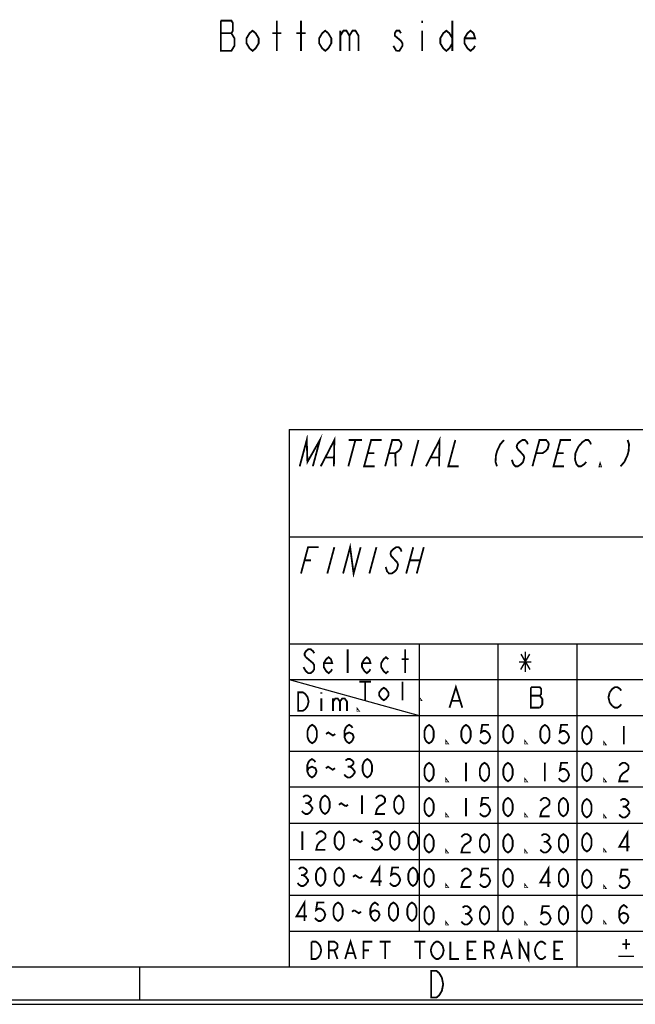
# Model space of a CAD drawing. Header units: millimetres. Extents: x 0 to 420, y 0 to 297.
# Tile 2 of 8: x 213 to 263, y 0 to 81. Entities that reach past the tile are written whole.
import ezdxf

# ---------------------------------------------------------------- set-up
doc = ezdxf.new("R2010")
doc.units = ezdxf.units.MM
doc.header["$LTSCALE"] = 23.1
doc.layers.get('0').update_dxf_attribs({"linetype": 'CONTINUOUS'})

msp = doc.modelspace()

# ---------------------------------------------------------------- linework, layer by layer
at = {"color": 7, "linetype": 'CONTINUOUS', "true_color": 0xf5f5f5}
for p, q in [((234.756, 47.473), (417.234, 47.473)), ((234.756, 47.473), (234.756, 3.102)), ((234.756, 38.619), (315.07, 38.619)), ((234.756, 29.765), (417.234, 29.765)), ((245.479, 29.765), (245.479, 6.053)), ((251.995, 29.765), (251.995, 6.053)), ((258.512, 29.765), (258.512, 3.102)), ((253.879, 28.914), (254.629, 27.664)), ((253.879, 27.664), (254.629, 28.914)), ((254.254, 29.123), (254.254, 27.456)), ((253.754, 28.289), (254.754, 28.289)), ((234.756, 26.814), (304.127, 26.814)), ((234.756, 26.814), (245.479, 23.863)), ((234.756, 23.863), (304.127, 23.863)), ((234.756, 20.911), (417.234, 20.911)), ((234.756, 17.96), (304.127, 17.96)), ((234.756, 14.958), (304.127, 14.958)), ((234.756, 11.955), (417.234, 11.955)), ((234.756, 9.004), (304.127, 9.004)), ((234.756, 6.053), (304.127, 6.053)), ((261.962, 3.985), (263.223, 3.985)), ((2.782, 3.102), (417.234, 3.102)), ((222.436, 0.358), (222.436, 3.102)), ((0, 0), (420, 0)), ((0.038, 0.358), (419.978, 0.358))]:
    msp.add_line(p, q, dxfattribs=at)
at = {"color": 2, "linetype": 'CONTINUOUS', "const_width": 0.15}
for points in [[(229.11, 81.242), (229.11, 78.742), (229.985, 78.742), (230.11, 78.95), (230.235, 79.158), (230.235, 79.783), (229.985, 80.2)], [(229.985, 80.2), (230.11, 80.408), (230.11, 81.033), (229.985, 81.242), (229.11, 81.242)], [(233.735, 78.742), (233.735, 81.242)], [(235.735, 78.742), (235.735, 81.242)], [(245.735, 81.242), (245.735, 81.033)], [(248.235, 81.242), (248.235, 78.742)], [(232.235, 79.367), (231.985, 78.95), (231.735, 78.742), (231.485, 78.95), (231.235, 79.367), (231.235, 79.783), (231.485, 80.2), (231.735, 80.408), (231.985, 80.2), (232.235, 79.783), (232.235, 79.367)], [(238.235, 79.367), (237.985, 78.95), (237.735, 78.742), (237.485, 78.95), (237.235, 79.367), (237.235, 79.783), (237.485, 80.2), (237.735, 80.408), (237.985, 80.2), (238.235, 79.783), (238.235, 79.367)], [(248.235, 79.367), (247.985, 78.95), (247.735, 78.742), (247.485, 78.95), (247.235, 79.367), (247.235, 79.783), (247.485, 80.2), (247.735, 80.408), (247.985, 80.2), (248.235, 79.783)], [(250.11, 79.158), (249.985, 78.95), (249.735, 78.742), (249.485, 78.95), (249.235, 79.367), (249.235, 79.783), (249.485, 80.2), (249.735, 80.408), (249.985, 80.2), (250.11, 79.783), (249.235, 79.783)], [(229.11, 80.2), (229.985, 80.2)], [(233.36, 80.2), (234.11, 80.2)], [(235.36, 80.2), (236.11, 80.2)], [(238.985, 80.408), (238.985, 78.742)], [(238.985, 79.992), (239.235, 80.408), (239.485, 80.408), (239.735, 79.992), (239.735, 78.742)], [(239.735, 79.992), (239.985, 80.408), (240.235, 80.408), (240.485, 79.992), (240.485, 78.742)], [(243.985, 80.2), (243.86, 80.408), (243.61, 80.408), (243.485, 80.2), (243.485, 79.992), (243.735, 79.783), (243.985, 79.575), (244.11, 79.367), (244.11, 79.158), (243.985, 78.95), (243.86, 78.742), (243.61, 78.742)], [(245.735, 80.408), (245.735, 78.742)], [(243.61, 78.742), (243.36, 79.158)]]:
    msp.add_lwpolyline(points, dxfattribs=at)
at = {"color": 7, "linetype": 'CONTINUOUS', "true_color": 0xf5f5f5, "const_width": 0.15}
for points in [[(235.625, 44.432), (236.207, 46.604), (236.265, 44.794), (237.293, 46.604), (236.711, 44.432)], [(237.363, 44.432), (238.488, 46.604), (238.449, 44.432)], [(240.225, 46.604), (239.643, 44.432)], [(239.682, 46.604), (240.768, 46.604)], [(241.815, 44.432), (240.947, 44.432), (241.529, 46.604), (242.397, 46.604)], [(242.684, 44.432), (243.266, 46.604), (243.809, 46.604), (243.978, 46.423), (244.038, 46.242), (243.941, 45.88), (243.784, 45.699), (243.518, 45.518), (242.975, 45.518)], [(245.438, 46.604), (244.856, 44.432)], [(246.051, 44.432), (247.176, 46.604), (247.137, 44.432)], [(248.479, 46.604), (247.897, 44.432), (248.766, 44.432)], [(252.498, 46.604), (252.184, 46.242), (251.93, 45.699), (251.833, 45.337), (251.796, 44.794), (251.916, 44.432)], [(254.464, 46.242), (254.404, 46.423), (254.236, 46.604), (254.018, 46.604), (253.753, 46.423), (253.596, 46.242), (253.547, 46.061), (253.607, 45.88)], [(254.848, 44.432), (255.43, 46.604), (255.973, 46.604), (256.142, 46.423), (256.202, 46.242), (256.105, 45.88), (255.948, 45.699), (255.682, 45.518), (255.139, 45.518)], [(257.455, 44.432), (256.586, 44.432), (257.168, 46.604), (258.037, 46.604)], [(258.361, 44.975), (258.397, 45.518), (258.652, 46.061), (258.809, 46.242), (258.966, 46.423), (259.232, 46.604), (259.449, 46.604), (259.617, 46.423), (259.678, 46.242)], [(262.707, 46.604), (262.827, 46.242), (262.79, 45.699), (262.693, 45.337), (262.439, 44.794), (262.125, 44.432)], [(241.238, 45.518), (241.781, 45.518)], [(243.518, 45.518), (243.553, 44.432)], [(253.607, 45.88), (253.945, 45.518), (254.113, 45.337), (254.173, 45.156), (254.076, 44.794), (253.919, 44.613), (253.654, 44.432), (253.436, 44.432), (253.268, 44.613)], [(256.877, 45.518), (257.42, 45.518)], [(237.774, 45.156), (238.425, 45.156)], [(246.462, 45.156), (247.114, 45.156)], [(253.268, 44.613), (253.147, 44.975)], [(259.29, 44.794), (259.132, 44.613), (258.867, 44.432), (258.65, 44.432), (258.481, 44.613), (258.361, 44.975)], [(260.496, 44.432), (260.387, 44.432), (260.436, 44.613), (260.496, 44.432)], [(235.733, 35.578), (236.316, 37.75), (237.184, 37.75)], [(238.488, 37.75), (237.906, 35.578)], [(239.209, 35.578), (239.791, 37.75), (240.078, 35.578), (240.66, 37.75)], [(241.963, 37.75), (241.381, 35.578)], [(244.038, 37.388), (243.978, 37.569), (243.809, 37.75), (243.592, 37.75), (243.326, 37.569), (243.169, 37.388), (243.121, 37.207), (243.181, 37.026), (243.35, 36.845), (243.687, 36.483)], [(245.004, 37.75), (244.422, 35.578)], [(245.873, 37.75), (245.291, 35.578)], [(236.025, 36.664), (236.568, 36.664)], [(244.713, 36.664), (245.582, 36.664)], [(243.687, 36.483), (243.747, 36.302), (243.65, 35.94), (243.493, 35.759), (243.227, 35.578), (243.01, 35.578), (242.841, 35.759), (242.721, 36.121)], [(236.826, 28.995), (236.728, 29.159), (236.53, 29.324), (236.333, 29.324), (236.135, 29.159), (236.037, 28.995), (236.037, 28.83), (236.135, 28.666)], [(239.591, 27.349), (239.591, 29.324)], [(244.33, 27.349), (244.33, 29.324)], [(236.135, 28.666), (236.728, 28.172), (236.826, 28.007), (236.826, 27.678), (236.728, 27.514), (236.53, 27.349), (236.333, 27.349), (236.135, 27.514), (236.037, 27.678), (235.938, 27.843)], [(238.307, 27.678), (238.209, 27.514), (238.011, 27.349), (237.814, 27.514), (237.616, 27.843), (237.616, 28.172), (237.814, 28.501), (238.011, 28.666), (238.209, 28.501), (238.307, 28.172), (237.616, 28.172)], [(241.467, 27.678), (241.368, 27.514), (241.171, 27.349), (240.973, 27.514), (240.776, 27.843), (240.776, 28.172), (240.973, 28.501), (241.171, 28.666), (241.368, 28.501), (241.467, 28.172), (240.776, 28.172)], [(242.948, 27.514), (242.75, 27.349), (242.553, 27.514), (242.355, 27.843), (242.355, 28.172), (242.553, 28.501), (242.75, 28.666), (242.948, 28.501)], [(244.034, 28.501), (244.626, 28.501)], [(240.56, 26.651), (241.519, 26.651)], [(241.039, 26.651), (241.039, 25.116)], [(242.958, 25.5), (242.766, 25.244), (242.574, 25.116), (242.382, 25.244), (242.191, 25.5), (242.191, 25.756), (242.382, 26.011), (242.574, 26.139), (242.766, 26.011), (242.958, 25.756), (242.958, 25.5)], [(244.109, 25.116), (244.109, 26.651)], [(247.996, 24.495), (248.525, 26.19), (249.055, 24.495)], [(254.716, 26.19), (254.715, 24.495), (255.457, 24.495)], [(255.457, 24.495), (255.669, 24.778), (255.669, 25.201), (255.563, 25.342), (255.457, 25.484), (255.563, 25.625), (255.563, 26.049), (255.457, 26.19), (254.716, 26.19)], [(261.23, 25.766), (261.442, 26.049), (261.654, 26.19), (261.865, 26.19), (262.077, 26.049), (262.183, 25.907)], [(235.5, 25.771), (235.884, 25.771), (236.076, 25.643), (236.172, 25.515), (236.267, 25.387), (236.363, 25.004), (236.267, 24.62), (236.172, 24.492), (236.076, 24.364), (235.884, 24.236), (235.5, 24.236), (235.5, 25.771)], [(237.418, 25.771), (237.418, 25.643)], [(237.418, 25.259), (237.418, 24.236)], [(238.378, 25.259), (238.378, 24.236)], [(238.378, 25.004), (238.57, 25.259), (238.761, 25.259), (238.953, 25.004), (238.953, 24.236)], [(238.953, 25.004), (239.145, 25.259), (239.337, 25.259), (239.529, 25.004), (239.529, 24.236)], [(245.644, 25.116), (245.548, 25.116), (245.548, 25.244), (245.644, 25.116)], [(254.716, 25.484), (255.457, 25.484)], [(261.442, 24.636), (261.23, 24.919), (261.124, 25.342), (261.23, 25.766)], [(240.488, 24.236), (240.392, 24.236), (240.392, 24.364), (240.488, 24.236)], [(248.208, 25.06), (248.843, 25.06)], [(262.183, 24.778), (262.077, 24.636), (261.865, 24.495), (261.654, 24.495), (261.442, 24.636)], [(236.656, 21.561), (236.465, 21.688), (236.37, 21.815), (236.275, 22.069), (236.275, 22.577), (236.37, 22.832), (236.465, 22.959), (236.656, 23.086), (236.847, 22.959), (236.942, 22.832), (237.037, 22.577), (237.037, 22.069), (236.942, 21.815), (236.847, 21.688), (236.656, 21.561)], [(239.325, 22.069), (239.421, 22.323), (239.707, 22.45), (239.993, 22.323), (240.088, 22.069), (239.993, 21.815), (239.897, 21.688), (239.707, 21.561), (239.516, 21.688), (239.421, 21.815), (239.325, 22.069), (239.325, 22.577), (239.421, 22.832), (239.516, 22.959), (239.707, 23.086), (239.897, 22.959), (239.993, 22.832)], [(246.31, 21.551), (246.119, 21.678), (246.024, 21.805), (245.929, 22.059), (245.929, 22.568), (246.024, 22.822), (246.119, 22.949), (246.31, 23.076), (246.501, 22.949), (246.596, 22.822), (246.691, 22.568), (246.691, 22.059), (246.596, 21.805), (246.501, 21.678), (246.31, 21.551)], [(249.361, 21.551), (249.17, 21.678), (249.075, 21.805), (248.979, 22.059), (248.979, 22.568), (249.075, 22.822), (249.17, 22.949), (249.361, 23.076), (249.551, 22.949), (249.647, 22.822), (249.742, 22.568), (249.742, 22.059), (249.647, 21.805), (249.551, 21.678), (249.361, 21.551)], [(251.267, 23.076), (250.695, 23.076), (250.6, 22.44), (250.791, 22.568), (250.981, 22.568), (251.172, 22.44), (251.267, 22.313), (251.363, 22.059), (251.267, 21.805), (251.172, 21.678), (250.981, 21.551), (250.791, 21.551), (250.6, 21.678), (250.505, 21.805)], [(252.826, 21.551), (252.636, 21.678), (252.54, 21.805), (252.445, 22.059), (252.445, 22.568), (252.54, 22.822), (252.636, 22.949), (252.826, 23.076), (253.017, 22.949), (253.112, 22.822), (253.208, 22.568), (253.208, 22.059), (253.112, 21.805), (253.017, 21.678), (252.826, 21.551)], [(255.877, 21.551), (255.686, 21.678), (255.591, 21.805), (255.496, 22.059), (255.496, 22.568), (255.591, 22.822), (255.686, 22.949), (255.877, 23.076), (256.068, 22.949), (256.163, 22.822), (256.258, 22.568), (256.258, 22.059), (256.163, 21.805), (256.068, 21.678), (255.877, 21.551)], [(257.784, 23.076), (257.212, 23.076), (257.116, 22.44), (257.307, 22.568), (257.498, 22.568), (257.688, 22.44), (257.784, 22.313), (257.879, 22.059), (257.784, 21.805), (257.688, 21.678), (257.498, 21.551), (257.307, 21.551), (257.116, 21.678), (257.021, 21.805)], [(259.343, 21.463), (259.152, 21.59), (259.057, 21.717), (258.961, 21.972), (258.961, 22.48), (259.057, 22.734), (259.152, 22.861), (259.343, 22.989), (259.533, 22.861), (259.629, 22.734), (259.724, 22.48), (259.724, 21.972), (259.629, 21.717), (259.533, 21.59), (259.343, 21.463)], [(262.393, 22.989), (262.393, 21.463)], [(237.8, 22.323), (237.991, 22.45), (238.181, 22.323), (238.372, 22.196), (238.563, 22.323)], [(247.835, 21.551), (247.74, 21.551), (247.74, 21.678), (247.835, 21.551)], [(254.352, 21.551), (254.256, 21.551), (254.256, 21.678), (254.352, 21.551)], [(260.868, 21.463), (260.773, 21.463), (260.773, 21.59), (260.868, 21.463)], [(236.256, 19.242), (236.351, 19.497), (236.637, 19.624), (236.923, 19.497), (237.018, 19.242), (236.923, 18.988), (236.828, 18.861), (236.637, 18.734), (236.446, 18.861), (236.351, 18.988), (236.256, 19.242), (236.256, 19.751), (236.351, 20.005), (236.446, 20.132), (236.637, 20.259), (236.828, 20.132), (236.923, 20.005)], [(239.402, 20.132), (239.592, 20.259), (239.783, 20.259), (239.974, 20.132), (240.069, 20.005), (240.069, 19.878), (239.974, 19.751), (239.783, 19.624), (239.974, 19.497)], [(241.213, 18.734), (241.022, 18.861), (240.927, 18.988), (240.832, 19.242), (240.832, 19.751), (240.927, 20.005), (241.022, 20.132), (241.213, 20.259), (241.404, 20.132), (241.499, 20.005), (241.594, 19.751), (241.594, 19.242), (241.499, 18.988), (241.404, 18.861), (241.213, 18.734)], [(237.781, 19.497), (237.972, 19.624), (238.162, 19.497), (238.353, 19.369), (238.544, 19.497)], [(239.974, 19.497), (240.164, 19.242), (240.164, 19.115), (240.069, 18.988), (239.974, 18.861), (239.783, 18.734), (239.592, 18.734), (239.402, 18.861), (239.306, 18.988)], [(239.592, 19.624), (239.783, 19.624)], [(246.31, 18.421), (246.119, 18.548), (246.024, 18.675), (245.929, 18.929), (245.929, 19.438), (246.024, 19.692), (246.119, 19.819), (246.31, 19.946), (246.501, 19.819), (246.596, 19.692), (246.691, 19.438), (246.691, 18.929), (246.596, 18.675), (246.501, 18.548), (246.31, 18.421)], [(249.361, 19.946), (249.361, 18.421)], [(250.886, 18.421), (250.695, 18.548), (250.6, 18.675), (250.505, 18.929), (250.505, 19.438), (250.6, 19.692), (250.695, 19.819), (250.886, 19.946), (251.077, 19.819), (251.172, 19.692), (251.267, 19.438), (251.267, 18.929), (251.172, 18.675), (251.077, 18.548), (250.886, 18.421)], [(252.826, 18.421), (252.636, 18.548), (252.54, 18.675), (252.445, 18.929), (252.445, 19.438), (252.54, 19.692), (252.636, 19.819), (252.826, 19.946), (253.017, 19.819), (253.112, 19.692), (253.208, 19.438), (253.208, 18.929), (253.112, 18.675), (253.017, 18.548), (252.826, 18.421)], [(255.877, 19.946), (255.877, 18.421)], [(257.784, 19.946), (257.212, 19.946), (257.116, 19.311), (257.307, 19.438), (257.498, 19.438), (257.688, 19.311), (257.784, 19.184), (257.879, 18.929), (257.784, 18.675), (257.688, 18.548), (257.498, 18.421), (257.307, 18.421), (257.116, 18.548), (257.021, 18.675)], [(259.343, 18.421), (259.152, 18.548), (259.057, 18.675), (258.961, 18.929), (258.961, 19.438), (259.057, 19.692), (259.152, 19.819), (259.343, 19.946), (259.533, 19.819), (259.629, 19.692), (259.724, 19.438), (259.724, 18.929), (259.629, 18.675), (259.533, 18.548), (259.343, 18.421)], [(262.012, 19.692), (262.107, 19.819), (262.298, 19.946), (262.489, 19.946), (262.679, 19.819), (262.775, 19.692), (262.775, 19.438), (262.679, 19.311), (262.489, 19.184), (262.298, 19.057), (262.107, 18.802), (262.012, 18.421), (262.775, 18.421)], [(247.835, 18.421), (247.74, 18.421), (247.74, 18.548), (247.835, 18.421)], [(254.352, 18.421), (254.256, 18.421), (254.256, 18.548), (254.352, 18.421)], [(260.868, 18.421), (260.773, 18.421), (260.773, 18.548), (260.868, 18.421)], [(235.903, 17.118), (236.094, 17.245), (236.285, 17.245), (236.475, 17.118), (236.571, 16.991), (236.571, 16.864), (236.475, 16.736), (236.285, 16.609), (236.475, 16.482), (236.571, 16.355), (236.666, 16.228), (236.666, 16.101)], [(237.715, 15.719), (237.524, 15.847), (237.429, 15.974), (237.333, 16.228), (237.333, 16.736), (237.429, 16.991), (237.524, 17.118), (237.715, 17.245), (237.905, 17.118), (238.001, 16.991), (238.096, 16.736), (238.096, 16.228), (238.001, 15.974), (237.905, 15.847), (237.715, 15.719)], [(240.765, 17.245), (240.765, 15.719)], [(241.909, 16.991), (242.005, 17.118), (242.195, 17.245), (242.386, 17.245), (242.577, 17.118), (242.672, 16.991), (242.672, 16.736), (242.577, 16.609), (242.386, 16.482), (242.195, 16.355), (242.005, 16.101), (241.909, 15.719), (242.672, 15.719)], [(243.816, 15.719), (243.625, 15.847), (243.53, 15.974), (243.435, 16.228), (243.435, 16.736), (243.53, 16.991), (243.625, 17.118), (243.816, 17.245), (244.007, 17.118), (244.102, 16.991), (244.197, 16.736), (244.197, 16.228), (244.102, 15.974), (244.007, 15.847), (243.816, 15.719)], [(246.31, 15.523), (246.119, 15.65), (246.024, 15.777), (245.929, 16.031), (245.929, 16.54), (246.024, 16.794), (246.119, 16.921), (246.31, 17.048), (246.501, 16.921), (246.596, 16.794), (246.691, 16.54), (246.691, 16.031), (246.596, 15.777), (246.501, 15.65), (246.31, 15.523)], [(249.361, 17.048), (249.361, 15.523)], [(251.267, 17.048), (250.695, 17.048), (250.6, 16.413), (250.791, 16.54), (250.981, 16.54), (251.172, 16.413), (251.267, 16.286), (251.363, 16.031), (251.267, 15.777), (251.172, 15.65), (250.981, 15.523), (250.791, 15.523), (250.6, 15.65), (250.505, 15.777)], [(252.826, 15.523), (252.636, 15.65), (252.54, 15.777), (252.445, 16.031), (252.445, 16.54), (252.54, 16.794), (252.636, 16.921), (252.826, 17.048), (253.017, 16.921), (253.112, 16.794), (253.208, 16.54), (253.208, 16.031), (253.112, 15.777), (253.017, 15.65), (252.826, 15.523)], [(255.496, 16.794), (255.591, 16.921), (255.782, 17.048), (255.972, 17.048), (256.163, 16.921), (256.258, 16.794), (256.258, 16.54), (256.163, 16.413), (255.972, 16.286), (255.782, 16.158), (255.591, 15.904), (255.496, 15.523), (256.258, 15.523)], [(257.402, 15.523), (257.212, 15.65), (257.116, 15.777), (257.021, 16.031), (257.021, 16.54), (257.116, 16.794), (257.212, 16.921), (257.402, 17.048), (257.593, 16.921), (257.688, 16.794), (257.784, 16.54), (257.784, 16.031), (257.688, 15.777), (257.593, 15.65), (257.402, 15.523)], [(236.094, 16.609), (236.285, 16.609)], [(238.859, 16.482), (239.049, 16.609), (239.431, 16.355)], [(239.431, 16.355), (239.621, 16.482)], [(259.343, 15.433), (259.152, 15.56), (259.057, 15.688), (258.961, 15.942), (258.961, 16.45), (259.057, 16.704), (259.152, 16.832), (259.343, 16.959), (259.533, 16.832), (259.629, 16.704), (259.724, 16.45), (259.724, 15.942), (259.629, 15.688), (259.533, 15.56), (259.343, 15.433)], [(262.107, 16.832), (262.298, 16.959), (262.489, 16.959), (262.679, 16.832), (262.775, 16.704), (262.775, 16.577), (262.679, 16.45), (262.489, 16.323), (262.679, 16.196), (262.775, 16.069), (262.87, 15.942), (262.87, 15.815)], [(262.298, 16.323), (262.489, 16.323)], [(236.666, 16.101), (236.475, 15.847), (236.285, 15.719), (236.094, 15.719), (235.903, 15.847), (235.808, 15.974)], [(247.835, 15.523), (247.74, 15.523), (247.74, 15.65), (247.835, 15.523)], [(254.352, 15.523), (254.256, 15.523), (254.256, 15.65), (254.352, 15.523)], [(260.868, 15.433), (260.773, 15.433), (260.773, 15.56), (260.868, 15.433)], [(262.87, 15.815), (262.679, 15.56), (262.489, 15.433), (262.298, 15.433), (262.107, 15.56), (262.012, 15.688)], [(235.845, 14.281), (235.845, 12.756)], [(236.989, 14.027), (237.084, 14.154), (237.275, 14.281), (237.465, 14.281), (237.656, 14.154), (237.752, 14.027), (237.752, 13.773), (237.656, 13.646), (237.465, 13.519), (237.275, 13.392), (237.084, 13.137), (236.989, 12.756), (237.752, 12.756)], [(238.895, 12.756), (238.705, 12.883), (238.61, 13.01), (238.514, 13.265), (238.514, 13.773), (238.61, 14.027), (238.705, 14.154), (238.895, 14.281), (239.086, 14.154), (239.181, 14.027), (239.277, 13.773), (239.277, 13.265), (239.181, 13.01), (239.086, 12.883), (238.895, 12.756)], [(241.66, 14.154), (241.851, 14.281), (242.042, 14.281), (242.232, 14.154), (242.327, 14.027), (242.327, 13.9), (242.232, 13.773), (242.042, 13.646), (242.232, 13.519), (242.327, 13.392), (242.423, 13.265), (242.423, 13.137), (242.327, 13.01), (242.232, 12.883), (242.042, 12.756), (241.851, 12.756), (241.66, 12.883), (241.565, 13.01)], [(243.471, 12.756), (243.281, 12.883), (243.186, 13.01), (243.09, 13.265), (243.09, 13.773), (243.186, 14.027), (243.281, 14.154), (243.471, 14.281), (243.662, 14.154), (243.757, 14.027), (243.853, 13.773), (243.853, 13.265), (243.757, 13.01), (243.662, 12.883), (243.471, 12.756)], [(244.997, 12.756), (244.806, 12.883), (244.711, 13.01), (244.615, 13.265), (244.615, 13.773), (244.711, 14.027), (244.806, 14.154), (244.997, 14.281), (245.188, 14.154), (245.283, 14.027), (245.378, 13.773), (245.378, 13.265), (245.283, 13.01), (245.188, 12.883), (244.997, 12.756)], [(246.31, 12.531), (246.119, 12.658), (246.024, 12.785), (245.929, 13.039), (245.929, 13.547), (246.024, 13.802), (246.119, 13.929), (246.31, 14.056), (246.501, 13.929), (246.596, 13.802), (246.691, 13.547), (246.691, 13.039), (246.596, 12.785), (246.501, 12.658), (246.31, 12.531)], [(248.979, 13.802), (249.075, 13.929), (249.265, 14.056), (249.456, 14.056), (249.647, 13.929), (249.742, 13.802), (249.742, 13.547), (249.647, 13.42), (249.456, 13.293), (249.265, 13.166), (249.075, 12.912), (248.979, 12.531), (249.742, 12.531)], [(250.886, 12.531), (250.695, 12.658), (250.6, 12.785), (250.505, 13.039), (250.505, 13.547), (250.6, 13.802), (250.695, 13.929), (250.886, 14.056), (251.077, 13.929), (251.172, 13.802), (251.267, 13.547), (251.267, 13.039), (251.172, 12.785), (251.077, 12.658), (250.886, 12.531)], [(252.826, 12.531), (252.636, 12.658), (252.54, 12.785), (252.445, 13.039), (252.445, 13.547), (252.54, 13.802), (252.636, 13.929), (252.826, 14.056), (253.017, 13.929), (253.112, 13.802), (253.208, 13.547), (253.208, 13.039), (253.112, 12.785), (253.017, 12.658), (252.826, 12.531)], [(255.591, 13.929), (255.782, 14.056), (255.972, 14.056), (256.163, 13.929), (256.258, 13.802), (256.258, 13.675), (256.163, 13.547), (255.972, 13.42), (256.163, 13.293), (256.258, 13.166), (256.354, 13.039), (256.354, 12.912)], [(257.402, 12.531), (257.212, 12.658), (257.116, 12.785), (257.021, 13.039), (257.021, 13.547), (257.116, 13.802), (257.212, 13.929), (257.402, 14.056), (257.593, 13.929), (257.688, 13.802), (257.784, 13.547), (257.784, 13.039), (257.688, 12.785), (257.593, 12.658), (257.402, 12.531)], [(259.343, 12.62), (259.152, 12.747), (259.057, 12.874), (258.961, 13.129), (258.961, 13.637), (259.057, 13.891), (259.152, 14.018), (259.343, 14.145), (259.533, 14.018), (259.629, 13.891), (259.724, 13.637), (259.724, 13.129), (259.629, 12.874), (259.533, 12.747), (259.343, 12.62)], [(262.679, 12.62), (262.679, 14.145), (262.012, 13.001), (262.87, 13.001)], [(240.039, 13.519), (240.23, 13.646), (240.421, 13.519), (240.611, 13.392), (240.802, 13.519)], [(241.851, 13.646), (242.042, 13.646)], [(255.782, 13.42), (255.972, 13.42)], [(247.835, 12.531), (247.74, 12.531), (247.74, 12.658), (247.835, 12.531)], [(254.352, 12.531), (254.256, 12.531), (254.256, 12.658), (254.352, 12.531)], [(256.354, 12.912), (256.163, 12.658), (255.972, 12.531), (255.782, 12.531), (255.591, 12.658), (255.496, 12.785)], [(260.868, 12.62), (260.773, 12.62), (260.773, 12.747), (260.868, 12.62)], [(237.356, 9.771), (237.166, 9.898), (237.07, 10.025), (236.975, 10.279), (236.975, 10.788), (237.07, 11.042), (237.166, 11.169), (237.356, 11.296), (237.547, 11.169), (237.642, 11.042), (237.738, 10.788), (237.738, 10.279), (237.642, 10.025), (237.547, 9.898), (237.356, 9.771)], [(238.882, 9.771), (238.691, 9.898), (238.596, 10.025), (238.5, 10.279), (238.5, 10.788), (238.596, 11.042), (238.691, 11.169), (238.882, 11.296), (239.072, 11.169), (239.168, 11.042), (239.263, 10.788), (239.263, 10.279), (239.168, 10.025), (239.072, 9.898), (238.882, 9.771)], [(242.218, 9.771), (242.218, 11.296), (241.551, 10.152), (242.409, 10.152)], [(244.983, 9.771), (244.792, 9.898), (244.697, 10.025), (244.602, 10.279), (244.602, 10.788), (244.697, 11.042), (244.792, 11.169), (244.983, 11.296), (245.174, 11.169), (245.269, 11.042), (245.364, 10.788), (245.364, 10.279), (245.269, 10.025), (245.174, 9.898), (244.983, 9.771)], [(256.163, 9.686), (256.163, 11.211), (255.496, 10.067), (256.354, 10.067)], [(235.545, 11.169), (235.736, 11.296), (235.926, 11.296), (236.117, 11.169), (236.212, 11.042), (236.212, 10.915), (236.117, 10.788), (235.926, 10.661), (236.117, 10.534), (236.212, 10.407), (236.308, 10.279), (236.308, 10.152), (236.212, 10.025), (236.117, 9.898), (235.926, 9.771), (235.736, 9.771), (235.545, 9.898), (235.45, 10.025)], [(235.736, 10.661), (235.926, 10.661)], [(240.026, 10.534), (240.216, 10.661), (240.598, 10.407)], [(240.598, 10.407), (240.788, 10.534)], [(243.839, 11.296), (243.267, 11.296), (243.172, 10.661), (243.362, 10.788), (243.553, 10.788), (243.744, 10.661), (243.839, 10.534), (243.934, 10.279), (243.839, 10.025), (243.744, 9.898), (243.553, 9.771), (243.362, 9.771), (243.172, 9.898), (243.076, 10.025)], [(246.31, 9.686), (246.119, 9.813), (246.024, 9.94), (245.929, 10.194), (245.929, 10.703), (246.024, 10.957), (246.119, 11.084), (246.31, 11.211), (246.501, 11.084), (246.596, 10.957), (246.691, 10.703), (246.691, 10.194), (246.596, 9.94), (246.501, 9.813), (246.31, 9.686)], [(248.979, 10.957), (249.075, 11.084), (249.265, 11.211), (249.456, 11.211), (249.647, 11.084), (249.742, 10.957), (249.742, 10.703), (249.647, 10.575), (249.456, 10.448), (249.265, 10.321), (249.075, 10.067), (248.979, 9.686), (249.742, 9.686)], [(251.267, 11.211), (250.695, 11.211), (250.6, 10.575), (250.791, 10.703), (250.981, 10.703), (251.172, 10.575), (251.267, 10.448), (251.363, 10.194), (251.267, 9.94), (251.172, 9.813), (250.981, 9.686), (250.791, 9.686), (250.6, 9.813), (250.505, 9.94)], [(252.826, 9.686), (252.636, 9.813), (252.54, 9.94), (252.445, 10.194), (252.445, 10.703), (252.54, 10.957), (252.636, 11.084), (252.826, 11.211), (253.017, 11.084), (253.112, 10.957), (253.208, 10.703), (253.208, 10.194), (253.112, 9.94), (253.017, 9.813), (252.826, 9.686)], [(257.402, 9.686), (257.212, 9.813), (257.116, 9.94), (257.021, 10.194), (257.021, 10.703), (257.116, 10.957), (257.212, 11.084), (257.402, 11.211), (257.593, 11.084), (257.688, 10.957), (257.784, 10.703), (257.784, 10.194), (257.688, 9.94), (257.593, 9.813), (257.402, 9.686)], [(259.343, 9.596), (259.152, 9.723), (259.057, 9.85), (258.961, 10.105), (258.961, 10.613), (259.057, 10.867), (259.152, 10.994), (259.343, 11.122), (259.533, 10.994), (259.629, 10.867), (259.724, 10.613), (259.724, 10.105), (259.629, 9.85), (259.533, 9.723), (259.343, 9.596)], [(262.775, 11.122), (262.203, 11.122), (262.107, 10.486), (262.298, 10.613), (262.489, 10.613), (262.679, 10.486), (262.775, 10.359), (262.87, 10.105), (262.775, 9.85), (262.679, 9.723), (262.489, 9.596), (262.298, 9.596), (262.107, 9.723), (262.012, 9.85)], [(247.835, 9.686), (247.74, 9.686), (247.74, 9.813), (247.835, 9.686)], [(254.352, 9.686), (254.256, 9.686), (254.256, 9.813), (254.352, 9.686)], [(260.868, 9.596), (260.773, 9.596), (260.773, 9.723), (260.868, 9.596)], [(236.027, 6.884), (236.027, 8.409), (235.36, 7.265), (236.218, 7.265)], [(237.648, 8.409), (237.076, 8.409), (236.981, 7.774), (237.171, 7.901), (237.362, 7.901), (237.553, 7.774), (237.648, 7.647), (237.743, 7.393), (237.648, 7.138), (237.553, 7.011), (237.362, 6.884), (237.171, 6.884), (236.981, 7.011), (236.885, 7.138)], [(238.792, 6.884), (238.601, 7.011), (238.506, 7.138), (238.411, 7.393), (238.411, 7.901), (238.506, 8.155), (238.601, 8.282), (238.792, 8.409), (238.983, 8.282), (239.078, 8.155), (239.173, 7.901), (239.173, 7.393), (239.078, 7.138), (238.983, 7.011), (238.792, 6.884)], [(241.461, 7.393), (241.557, 7.647), (241.843, 7.774), (242.129, 7.647), (242.224, 7.393), (242.129, 7.138), (242.033, 7.011), (241.843, 6.884), (241.652, 7.011), (241.557, 7.138), (241.461, 7.393), (241.461, 7.901), (241.557, 8.155), (241.652, 8.282), (241.843, 8.409), (242.033, 8.282), (242.129, 8.155)], [(243.368, 6.884), (243.177, 7.011), (243.082, 7.138), (242.987, 7.393), (242.987, 7.901), (243.082, 8.155), (243.177, 8.282), (243.368, 8.409), (243.559, 8.282), (243.654, 8.155), (243.749, 7.901), (243.749, 7.393), (243.654, 7.138), (243.559, 7.011), (243.368, 6.884)], [(244.893, 6.884), (244.703, 7.011), (244.607, 7.138), (244.512, 7.393), (244.512, 7.901), (244.607, 8.155), (244.703, 8.282), (244.893, 8.409), (245.084, 8.282), (245.179, 8.155), (245.275, 7.901), (245.275, 7.393), (245.179, 7.138), (245.084, 7.011), (244.893, 6.884)], [(246.31, 6.585), (246.119, 6.712), (246.024, 6.839), (245.929, 7.093), (245.929, 7.602), (246.024, 7.856), (246.119, 7.983), (246.31, 8.11), (246.501, 7.983), (246.596, 7.856), (246.691, 7.602), (246.691, 7.093), (246.596, 6.839), (246.501, 6.712), (246.31, 6.585)], [(249.075, 7.983), (249.265, 8.11), (249.456, 8.11), (249.647, 7.983), (249.742, 7.856), (249.742, 7.729), (249.647, 7.602), (249.456, 7.475), (249.647, 7.347), (249.742, 7.22), (249.837, 7.093), (249.837, 6.966), (249.742, 6.839), (249.647, 6.712), (249.456, 6.585), (249.265, 6.585), (249.075, 6.712), (248.979, 6.839)], [(250.886, 6.585), (250.695, 6.712), (250.6, 6.839), (250.505, 7.093), (250.505, 7.602), (250.6, 7.856), (250.695, 7.983), (250.886, 8.11), (251.077, 7.983), (251.172, 7.856), (251.267, 7.602), (251.267, 7.093), (251.172, 6.839), (251.077, 6.712), (250.886, 6.585)], [(252.826, 6.585), (252.636, 6.712), (252.54, 6.839), (252.445, 7.093), (252.445, 7.602), (252.54, 7.856), (252.636, 7.983), (252.826, 8.11), (253.017, 7.983), (253.112, 7.856), (253.208, 7.602), (253.208, 7.093), (253.112, 6.839), (253.017, 6.712), (252.826, 6.585)], [(256.258, 8.11), (255.686, 8.11), (255.591, 7.475), (255.782, 7.602), (255.972, 7.602), (256.163, 7.475), (256.258, 7.347), (256.354, 7.093), (256.258, 6.839), (256.163, 6.712), (255.972, 6.585), (255.782, 6.585), (255.591, 6.712), (255.496, 6.839)], [(257.402, 6.585), (257.212, 6.712), (257.116, 6.839), (257.021, 7.093), (257.021, 7.602), (257.116, 7.856), (257.212, 7.983), (257.402, 8.11), (257.593, 7.983), (257.688, 7.856), (257.784, 7.602), (257.784, 7.093), (257.688, 6.839), (257.593, 6.712), (257.402, 6.585)], [(259.343, 6.674), (259.152, 6.801), (259.057, 6.928), (258.961, 7.183), (258.961, 7.691), (259.057, 7.945), (259.152, 8.072), (259.343, 8.2), (259.533, 8.072), (259.629, 7.945), (259.724, 7.691), (259.724, 7.183), (259.629, 6.928), (259.533, 6.801), (259.343, 6.674)], [(262.012, 7.183), (262.107, 7.437), (262.393, 7.564), (262.679, 7.437), (262.775, 7.183), (262.679, 6.928), (262.584, 6.801), (262.393, 6.674), (262.203, 6.801), (262.107, 6.928), (262.012, 7.183), (262.012, 7.691), (262.107, 7.945), (262.203, 8.072), (262.393, 8.2), (262.584, 8.072), (262.679, 7.945)], [(239.936, 7.647), (240.127, 7.774)], [(240.127, 7.774), (240.508, 7.52), (240.699, 7.647)], [(249.265, 7.475), (249.456, 7.475)], [(247.835, 6.585), (247.74, 6.585), (247.74, 6.712), (247.835, 6.585)], [(254.352, 6.585), (254.256, 6.585), (254.256, 6.712), (254.352, 6.585)], [(260.868, 6.674), (260.773, 6.674), (260.773, 6.801), (260.868, 6.674)], [(236.601, 5.172), (236.959, 5.172), (237.138, 5.053)], [(237.317, 4.098), (237.138, 3.859), (236.959, 3.74), (236.601, 3.74), (236.601, 5.172)], [(237.138, 5.053), (237.317, 4.814), (237.407, 4.456), (237.317, 4.098)], [(238.034, 3.74), (238.034, 5.172), (238.481, 5.172), (238.66, 5.053), (238.75, 4.934), (238.75, 4.695), (238.66, 4.576), (238.481, 4.456), (238.034, 4.456)], [(239.376, 3.74), (239.824, 5.172), (240.272, 3.74)], [(240.898, 3.74), (240.898, 5.172), (241.615, 5.172)], [(242.241, 5.172), (243.137, 5.172)], [(242.689, 5.172), (242.689, 3.74)], [(245.106, 5.172), (246.001, 5.172)], [(245.554, 5.172), (245.554, 3.74)], [(246.718, 3.859), (246.539, 4.098), (246.449, 4.456), (246.539, 4.814)], [(246.539, 4.814), (246.718, 5.053), (246.897, 5.172), (247.076, 5.172), (247.255, 5.053)], [(247.255, 5.053), (247.434, 4.814), (247.523, 4.456), (247.434, 4.098), (247.255, 3.859)], [(248.061, 5.172), (248.061, 3.74), (248.777, 3.74)], [(250.209, 3.74), (249.493, 3.74), (249.493, 5.172), (250.209, 5.172)], [(250.925, 3.74), (250.925, 5.172), (251.373, 5.172), (251.552, 5.053), (251.642, 4.934), (251.642, 4.695), (251.552, 4.576), (251.373, 4.456), (250.925, 4.456)], [(252.268, 3.74), (252.716, 5.172), (253.164, 3.74)], [(253.79, 3.74), (253.79, 5.172), (254.506, 3.74), (254.506, 5.172)], [(255.312, 3.859), (255.133, 4.098), (255.044, 4.456), (255.133, 4.814)], [(255.133, 4.814), (255.312, 5.053), (255.491, 5.172), (255.67, 5.172), (255.849, 5.053), (255.939, 4.934)], [(257.371, 3.74), (256.655, 3.74), (256.655, 5.172), (257.371, 5.172)], [(262.277, 4.96), (262.908, 4.96)], [(262.592, 5.38), (262.592, 4.539)], [(238.481, 4.456), (238.75, 3.74)], [(239.556, 4.217), (240.093, 4.217)], [(240.898, 4.456), (241.346, 4.456)], [(249.493, 4.456), (249.941, 4.456)], [(251.373, 4.456), (251.642, 3.74)], [(252.447, 4.217), (252.984, 4.217)], [(256.655, 4.456), (257.103, 4.456)], [(247.255, 3.859), (247.076, 3.74), (246.897, 3.74), (246.718, 3.859)], [(255.939, 3.979), (255.849, 3.859), (255.67, 3.74), (255.491, 3.74), (255.312, 3.859)], [(246.487, 2.757), (246.926, 2.757), (247.146, 2.574), (247.255, 2.391), (247.365, 2.208), (247.475, 1.659), (247.365, 1.111), (247.255, 0.928), (247.146, 0.745), (246.926, 0.562), (246.487, 0.562), (246.487, 2.757)]]:
    msp.add_lwpolyline(points, dxfattribs=at)

doc.saveas('drawing.dxf')
